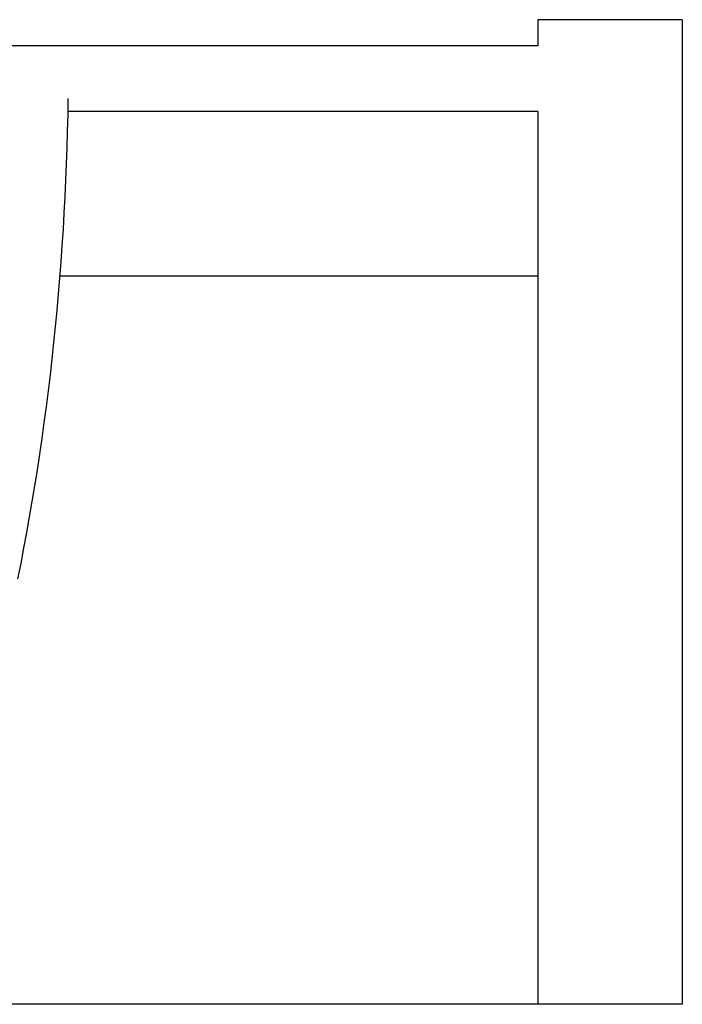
# Model space of a CAD drawing. Header units: millimetres. Extents: x -0.498 to 0, y -0.071 to 0.15.
import ezdxf

# ---------------------------------------------------------------- set-up
doc = ezdxf.new("R2010")
doc.units = ezdxf.units.MM
doc.layers.add('BLOCKS', color=3, linetype='Continuous')

msp = doc.modelspace()

# ---------------------------------------------------------------- linework, layer by layer
at = {"layer": 'BLOCKS'}
for p, q in [((0, 0.1500000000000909), (-0.0220000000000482, 0.1500000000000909)), ((-0.0220000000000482, 0.1500000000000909), (-0.0220000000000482, 0.1460000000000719)), ((0, 0.1500000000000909), (0, 0)), ((-0.0220000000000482, 0.1460000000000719), (-0.4622123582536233, 0.1460000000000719)), ((-0.0220000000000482, 0.1360000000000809), (-0.09349644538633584, 0.1360000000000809)), ((-0.0220000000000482, 0.1360000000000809), (-0.0220000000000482, 0)), ((-0.09472021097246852, 0.1110000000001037), (-0.0220000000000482, 0.1110000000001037)), ((-0.0220000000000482, 0), (-0.1216253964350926, 0)), ((0, 0), (-0.0220000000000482, 0))]:
    msp.add_line(p, q, dxfattribs=at)
msp.add_polyline3d([(-0.1011240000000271, 0.06483600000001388, 0), (-0.1006609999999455, 0.06717100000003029, 0), (-0.1002120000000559, 0.06951700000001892, 0), (-0.09977649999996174, 0.071873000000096, 0), (-0.09935510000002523, 0.07423900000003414, 0), (-0.09894780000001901, 0.07661500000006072, 0), (-0.09855460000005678, 0.0789990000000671, 0), (-0.09817539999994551, 0.08139200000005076, 0), (-0.09781050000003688, 0.08379300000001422, 0), (-0.09745989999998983, 0.08620200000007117, 0), (-0.09712360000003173, 0.08861899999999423, 0), (-0.09680160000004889, 0.09104300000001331, 0), (-0.09649400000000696, 0.09347400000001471, 0), (-0.09620089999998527, 0.09591100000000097, 0), (-0.0959222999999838, 0.09835400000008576, 0), (-0.09565820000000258, 0.1008040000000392, 0), (-0.09540870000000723, 0.1032580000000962, 0), (-0.09517379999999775, 0.1057180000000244, 0), (-0.09495360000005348, 0.1081820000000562, 0), (-0.09474809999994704, 0.1106500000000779, 0), (-0.0945573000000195, 0.1131230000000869, 0), (-0.09438120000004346, 0.1155990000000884, 0), (-0.09421989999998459, 0.1180780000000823, 0), (-0.09407350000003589, 0.1205600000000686, 0), (-0.09394180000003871, 0.1230440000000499, 0), (-0.09382500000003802, 0.1255300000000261, 0), (-0.09372299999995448, 0.1280179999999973, 0), (-0.09363589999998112, 0.1305070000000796, 0), (-0.09356370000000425, 0.1329970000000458, 0), (-0.09350640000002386, 0.1354870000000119, 0), (-0.09346400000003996, 0.1379780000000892, 0)], dxfattribs=at)

doc.saveas('drawing.dxf')
